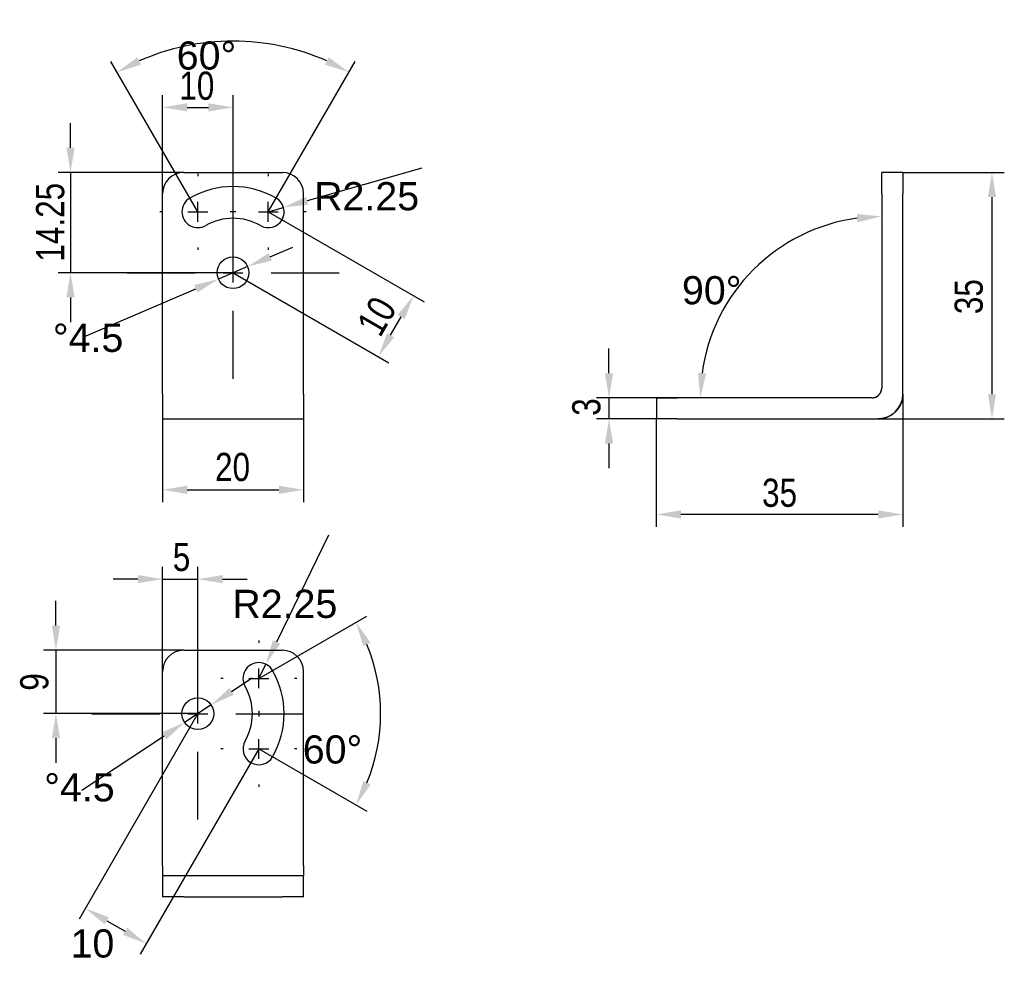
# Model space of a CAD drawing. Extents: x 22 to 161, y 17 to 151.
import ezdxf

# ---------------------------------------------------------------- set-up
doc = ezdxf.new("R2010")
doc.units = 0
doc.linetypes.add('AM_ISO08W050', pattern=[18, 12, -1.5, 3, -1.5])
doc.layers.get('DEFPOINTS').update_dxf_attribs({"linetype": 'CONTINUOUS'})
for name, color, linetype in [('025', 1, 'CONTINUOUS'), ('AM_5', 3, 'CONTINUOUS'), ('AM_7', 4, 'AM_ISO08W050'), ('AM_REFDIM', 6, 'CONTINUOUS'), ('AM_VIS', 3, 'CONTINUOUS')]:
    doc.layers.add(name, color=color, linetype=linetype)
doc.styles.add('ARIAL', font='txt', dxfattribs={"width": 0.8})
doc.dimstyles.get("Standard").update_dxf_attribs({"dimtxt": 2.5, "dimasz": 2.5, "dimexe": 1.25, "dimexo": 0.625, "dimtad": 1, "dimcen": 2.5, "dimazin": 3, "dimtfac": 1, "dimtmove": 0, "dimatfit": 3})

# ---------------------------------------------------------------- blocks, each defined once
blk = doc.blocks.new('*D48')
at = {"layer": 'AM_REFDIM', "color": 1}
for p, q in [((55.65, 57.77), (70.96, 66.61)), ((55.65, 47.77), (70.96, 38.93))]:
    blk.add_line(p, q, dxfattribs=at)
blk.add_arc((46.99, 52.77), 25.94, 337.7377, 22.2623, dxfattribs=at)
for points in [[(70.47, 62.34), (71.51, 62.85), (69.45, 65.74)], [(71.51, 42.69), (70.47, 43.2), (69.45, 39.8)]]:
    blk.add_solid(points, dxfattribs=at)
at = {"layer": 'DEFPOINTS', "color": 0}
for p in [(55.65, 57.77), (46.99, 52.77), (46.99, 52.77), (55.65, 47.77), (72.53, 48.26)]:
    blk.add_point(p, dxfattribs=at)
at = {"layer": 'AM_REFDIM', "color": 2, "style": 'ARIAL'}
blk.add_text('60%%d', height=4, dxfattribs=at).set_placement((61.88, 45.69))
blk = doc.blocks.new('*U105')
at = {"layer": 'AM_REFDIM', "color": 2, "style": 'ARIAL', "width": 0.8}
blk.add_text('3', height=4, rotation=90, dxfattribs=at).set_placement((104.13, 95.07))
blk = doc.blocks.new('*D49')
at = {"layer": 'AM_REFDIM', "color": 1}
for p, q in [((105.35, 101.12), (105.35, 104.62)), ((115.07, 97.62), (103.6, 97.62)), ((105.35, 97.62), (105.35, 94.62)), ((115.07, 94.62), (103.6, 94.62)), ((105.35, 91.12), (105.35, 87.62))]:
    blk.add_line(p, q, dxfattribs=at)
for points in [[(104.77, 101.12), (105.94, 101.12), (105.35, 97.62)], [(104.77, 91.12), (105.94, 91.12), (105.35, 94.62)]]:
    blk.add_solid(points, dxfattribs=at)
at = {"layer": 'DEFPOINTS', "color": 0}
for p in [(115.07, 97.62), (105.35, 94.62), (115.07, 94.62)]:
    blk.add_point(p, dxfattribs=at)
at = {"layer": '025'}
blk.add_blockref('*U105', (0, 0), dxfattribs=at)
blk = doc.blocks.new('*D50')
at = {"layer": 'AM_REFDIM', "color": 1}
blk.add_arc((144.07, 97.62), 25.75, 97.7925, 172.2075, dxfattribs=at)
for points in [[(140.54, 123.72), (140.62, 122.56), (144.07, 123.38)], [(119.14, 101.07), (117.98, 101.15), (118.32, 97.62)]]:
    blk.add_solid(points, dxfattribs=at)
at = {"layer": 'DEFPOINTS', "color": 0}
for p in [(144.07, 126.62), (131.2, 119.93), (144.07, 99.04), (115.07, 97.62), (142.66, 97.62)]:
    blk.add_point(p, dxfattribs=at)
at = {"layer": 'AM_REFDIM', "color": 2, "style": 'ARIAL'}
blk.add_text('90%%d', height=4, dxfattribs=at).set_placement((115.71, 110.9))
blk = doc.blocks.new('*U106')
at = {"layer": 'AM_REFDIM', "color": 2, "style": 'ARIAL', "width": 0.8}
blk.add_text('35', height=4, dxfattribs=at).set_placement((127.08, 82.14))
blk = doc.blocks.new('*D51')
at = {"layer": 'AM_REFDIM', "color": 1}
for p, q in [((147.07, 98.16), (147.07, 79.31)), ((112.07, 94.62), (112.07, 79.31)), ((143.57, 81.06), (115.57, 81.06))]:
    blk.add_line(p, q, dxfattribs=at)
for points in [[(115.57, 81.64), (115.57, 80.47), (112.07, 81.06)], [(143.57, 81.64), (143.57, 80.47), (147.07, 81.06)]]:
    blk.add_solid(points, dxfattribs=at)
at = {"layer": 'DEFPOINTS', "color": 0}
for p in [(147.07, 98.16), (112.07, 94.62), (112.07, 81.06)]:
    blk.add_point(p, dxfattribs=at)
at = {"layer": '025'}
blk.add_blockref('*U106', (0, 0), dxfattribs=at)
blk = doc.blocks.new('*U107')
at = {"layer": 'AM_REFDIM', "color": 2, "style": 'ARIAL', "width": 0.8}
blk.add_text('35', height=4, rotation=90, dxfattribs=at).set_placement((158.41, 109.5))
blk = doc.blocks.new('*D52')
at = {"layer": 'AM_REFDIM', "color": 1}
for p, q in [((147.07, 129.62), (161.47, 129.62)), ((159.72, 126.12), (159.72, 98.12)), ((143.54, 94.62), (161.47, 94.62))]:
    blk.add_line(p, q, dxfattribs=at)
for points in [[(159.14, 126.12), (160.3, 126.12), (159.72, 129.62)], [(159.14, 98.12), (160.3, 98.12), (159.72, 94.62)]]:
    blk.add_solid(points, dxfattribs=at)
at = {"layer": 'DEFPOINTS', "color": 0}
for p in [(147.07, 129.62), (143.54, 94.62), (159.72, 94.62)]:
    blk.add_point(p, dxfattribs=at)
at = {"layer": '025'}
blk.add_blockref('*U107', (0, 0), dxfattribs=at)
blk = doc.blocks.new('*D53')
at = {"layer": 'AM_REFDIM', "color": 1}
for p, q in [((57.27, 117.64), (60.49, 119.02)), ((54.06, 116.26), (49.92, 114.48)), ((30.82, 106.29), (46.7, 113.11))]:
    blk.add_line(p, q, dxfattribs=at)
for points in [[(57.04, 118.17), (57.5, 117.1), (54.06, 116.26)], [(46.47, 113.64), (46.93, 112.57), (49.92, 114.48)]]:
    blk.add_solid(points, dxfattribs=at)
at = {"layer": 'DEFPOINTS', "color": 0}
for p in [(54.06, 116.26), (49.92, 114.48)]:
    blk.add_point(p, dxfattribs=at)
at = {"layer": 'AM_REFDIM', "color": 2, "style": 'ARIAL'}
blk.add_text('%%d4.5', height=4, dxfattribs=at).set_placement((26.41, 104.14))
blk = doc.blocks.new('*D54')
at = {"layer": 'AM_REFDIM', "color": 1}
for p, q in [((78.77, 130.24), (62.52, 125.61)), ((56.99, 124.03), (59.15, 124.65))]:
    blk.add_line(p, q, dxfattribs=at)
blk.add_solid([(62.36, 126.17), (62.68, 125.05), (59.15, 124.65)], dxfattribs=at)
at = {"layer": 'DEFPOINTS', "color": 0}
for p in [(59.15, 124.65), (56.99, 124.03)]:
    blk.add_point(p, dxfattribs=at)
at = {"layer": 'AM_REFDIM', "color": 2, "style": 'ARIAL'}
blk.add_text('R2.25', height=4, dxfattribs=at).set_placement((63.49, 124.25))
blk = doc.blocks.new('*U108')
at = {"layer": 'AM_REFDIM', "color": 2, "style": 'ARIAL', "width": 0.8}
blk.add_text('10', height=4, dxfattribs=at).set_placement((44.36, 139.94))
blk = doc.blocks.new('*D55')
at = {"layer": 'AM_REFDIM', "color": 1}
for p, q in [((41.99, 126.62), (41.99, 140.61)), ((51.99, 115.37), (51.99, 140.61)), ((45.49, 138.86), (48.49, 138.86))]:
    blk.add_line(p, q, dxfattribs=at)
for points in [[(45.49, 139.45), (45.49, 138.28), (41.99, 138.86)], [(48.49, 139.45), (48.49, 138.28), (51.99, 138.86)]]:
    blk.add_solid(points, dxfattribs=at)
at = {"layer": 'DEFPOINTS', "color": 0}
for p in [(51.99, 138.86), (41.99, 126.62), (51.99, 115.37)]:
    blk.add_point(p, dxfattribs=at)
at = {"layer": '025'}
blk.add_blockref('*U108', (0, 0), dxfattribs=at)
blk = doc.blocks.new('*U109')
at = {"layer": 'AM_REFDIM', "color": 2, "style": 'ARIAL', "width": 0.8}
blk.add_text('10', height=4, rotation=60, dxfattribs=at).set_placement((72.86, 106.06))
blk = doc.blocks.new('*D56')
at = {"layer": 'AM_REFDIM', "color": 1}
for p, q in [((56.99, 124.03), (79.12, 111.25)), ((51.99, 115.37), (74.12, 102.59)), ((74.36, 106.5), (75.86, 109.1))]:
    blk.add_line(p, q, dxfattribs=at)
for points in [[(75.35, 109.39), (76.36, 108.8), (77.61, 112.13)], [(73.85, 106.79), (74.86, 106.21), (72.61, 103.47)]]:
    blk.add_solid(points, dxfattribs=at)
at = {"layer": 'DEFPOINTS', "color": 0}
for p in [(56.99, 124.03), (51.99, 115.37), (77.61, 112.13)]:
    blk.add_point(p, dxfattribs=at)
at = {"layer": '025'}
blk.add_blockref('*U109', (0, 0), dxfattribs=at)
blk = doc.blocks.new('*U110')
at = {"layer": 'AM_REFDIM', "color": 2, "style": 'ARIAL', "width": 0.8}
blk.add_text('20', height=4, dxfattribs=at).set_placement((49.43, 85.8))
blk = doc.blocks.new('*D57')
at = {"layer": 'AM_REFDIM', "color": 1}
for p, q in [((41.99, 98.16), (41.99, 82.81)), ((61.99, 98.16), (61.99, 82.81)), ((45.49, 84.56), (58.49, 84.56))]:
    blk.add_line(p, q, dxfattribs=at)
for points in [[(45.49, 85.14), (45.49, 83.97), (41.99, 84.56)], [(58.49, 85.14), (58.49, 83.97), (61.99, 84.56)]]:
    blk.add_solid(points, dxfattribs=at)
at = {"layer": 'DEFPOINTS', "color": 0}
for p in [(41.99, 98.16), (61.99, 98.16), (61.99, 84.56)]:
    blk.add_point(p, dxfattribs=at)
at = {"layer": '025'}
blk.add_blockref('*U110', (0, 0), dxfattribs=at)
blk = doc.blocks.new('*U111')
at = {"layer": 'AM_REFDIM', "color": 2, "style": 'ARIAL', "width": 0.8}
blk.add_text('14.25', height=4, rotation=90, dxfattribs=at).set_placement((28.02, 116.96))
blk = doc.blocks.new('*D58')
at = {"layer": 'AM_REFDIM', "color": 1}
for p, q in [((28.91, 133.12), (28.91, 136.62)), ((44.99, 129.62), (27.16, 129.62)), ((28.91, 129.62), (28.91, 115.37)), ((51.99, 115.37), (27.16, 115.37)), ((28.91, 111.87), (28.91, 108.37))]:
    blk.add_line(p, q, dxfattribs=at)
for points in [[(28.33, 133.12), (29.5, 133.12), (28.91, 129.62)], [(28.33, 111.87), (29.5, 111.87), (28.91, 115.37)]]:
    blk.add_solid(points, dxfattribs=at)
at = {"layer": 'DEFPOINTS', "color": 0}
for p in [(44.99, 129.62), (28.91, 115.37), (51.99, 115.37)]:
    blk.add_point(p, dxfattribs=at)
at = {"layer": '025'}
blk.add_blockref('*U111', (0, 0), dxfattribs=at)
blk = doc.blocks.new('*D59')
at = {"layer": 'AM_REFDIM', "color": 1}
for p, q in [((65.54, 78.14), (58.16, 62.94)), ((55.65, 57.77), (56.63, 59.79))]:
    blk.add_line(p, q, dxfattribs=at)
blk.add_solid([(57.64, 63.2), (58.68, 62.69), (56.63, 59.79)], dxfattribs=at)
at = {"layer": 'DEFPOINTS', "color": 0}
for p in [(56.63, 59.79), (55.65, 57.77)]:
    blk.add_point(p, dxfattribs=at)
at = {"layer": 'AM_REFDIM', "color": 2, "style": 'ARIAL'}
blk.add_text('R2.25', height=4, dxfattribs=at).set_placement((51.88, 66.36))
blk = doc.blocks.new('*D60')
at = {"layer": 'AM_REFDIM', "color": 1}
for p, q in [((46.99, 52.77), (30.15, 23.6)), ((55.65, 47.77), (38.81, 18.6)), ((34.05, 23.37), (36.65, 21.87))]:
    blk.add_line(p, q, dxfattribs=at)
for points in [[(34.35, 23.87), (33.76, 22.86), (31.02, 25.12)], [(36.94, 22.37), (36.36, 21.36), (39.68, 20.12)]]:
    blk.add_solid(points, dxfattribs=at)
at = {"layer": 'DEFPOINTS', "color": 0}
for p in [(46.99, 52.77), (55.65, 47.77), (39.68, 20.12)]:
    blk.add_point(p, dxfattribs=at)
at = {"layer": 'AM_REFDIM', "color": 2, "style": 'ARIAL'}
blk.add_text('10', height=4, dxfattribs=at).set_placement((28.92, 18.14))
blk = doc.blocks.new('*D61')
at = {"layer": 'AM_REFDIM', "color": 1}
for p, q in [((51.79, 55.93), (54.71, 57.86)), ((48.87, 54.01), (45.11, 51.53)), ((30.51, 41.91), (42.19, 49.6))]:
    blk.add_line(p, q, dxfattribs=at)
for points in [[(51.47, 56.42), (52.11, 55.45), (48.87, 54.01)], [(41.86, 50.09), (42.51, 49.12), (45.11, 51.53)]]:
    blk.add_solid(points, dxfattribs=at)
at = {"layer": 'DEFPOINTS', "color": 0}
for p in [(48.87, 54.01), (45.11, 51.53)]:
    blk.add_point(p, dxfattribs=at)
at = {"layer": 'AM_REFDIM', "color": 2, "style": 'ARIAL'}
blk.add_text('%%d4.5', height=4, dxfattribs=at).set_placement((25.18, 40.31))
blk = doc.blocks.new('*U112')
at = {"layer": 'AM_REFDIM', "color": 2, "style": 'ARIAL', "width": 0.8}
blk.add_text('5', height=4, dxfattribs=at).set_placement((43.43, 73.02))
blk = doc.blocks.new('*D62')
at = {"layer": 'AM_REFDIM', "color": 1}
for p, q in [((41.99, 58.77), (41.99, 73.62)), ((46.99, 52.77), (46.99, 73.62)), ((38.49, 71.87), (34.99, 71.87)), ((41.99, 71.87), (46.99, 71.87)), ((50.49, 71.87), (53.99, 71.87))]:
    blk.add_line(p, q, dxfattribs=at)
for points in [[(38.49, 72.45), (38.49, 71.29), (41.99, 71.87)], [(50.49, 72.45), (50.49, 71.29), (46.99, 71.87)]]:
    blk.add_solid(points, dxfattribs=at)
at = {"layer": 'DEFPOINTS', "color": 0}
for p in [(46.99, 71.87), (41.99, 58.77), (46.99, 52.77)]:
    blk.add_point(p, dxfattribs=at)
at = {"layer": '025'}
blk.add_blockref('*U112', (0, 0), dxfattribs=at)
blk = doc.blocks.new('*U113')
at = {"layer": 'AM_REFDIM', "color": 2, "style": 'ARIAL', "width": 0.8}
blk.add_text('9', height=4, rotation=90, dxfattribs=at).set_placement((25.77, 56.03))
blk = doc.blocks.new('*D63')
at = {"layer": 'AM_REFDIM', "color": 1}
for p, q in [((26.85, 65.27), (26.85, 68.77)), ((44.99, 61.77), (25.1, 61.77)), ((26.85, 61.77), (26.85, 52.77)), ((46.99, 52.77), (25.1, 52.77)), ((26.85, 49.27), (26.85, 45.77))]:
    blk.add_line(p, q, dxfattribs=at)
for points in [[(26.26, 65.27), (27.43, 65.27), (26.85, 61.77)], [(26.26, 49.27), (27.43, 49.27), (26.85, 52.77)]]:
    blk.add_solid(points, dxfattribs=at)
at = {"layer": 'DEFPOINTS', "color": 0}
for p in [(44.99, 61.77), (26.85, 52.77), (46.99, 52.77)]:
    blk.add_point(p, dxfattribs=at)
at = {"layer": '025'}
blk.add_blockref('*U113', (0, 0), dxfattribs=at)
blk = doc.blocks.new('*D64')
at = {"layer": 'AM_5', "color": 1}
for p, q in [((46.99, 124.03), (34.66, 145.38)), ((56.99, 124.03), (69.31, 145.38))]:
    blk.add_line(p, q, dxfattribs=at)
blk.add_arc((51.99, 115.37), 32.9, 66.0981, 113.9019, dxfattribs=at)
for points in [[(38.92, 144.93), (38.39, 145.97), (35.54, 143.86)], [(65.58, 145.97), (65.05, 144.93), (68.44, 143.86)]]:
    blk.add_solid(points, dxfattribs=at)
at = {"layer": 'DEFPOINTS', "color": 0}
for p in [(57.7, 147.77), (46.99, 124.03), (56.99, 124.03), (51.99, 115.37), (51.99, 115.37)]:
    blk.add_point(p, dxfattribs=at)
at = {"layer": 'AM_5', "color": 2, "style": 'ARIAL'}
blk.add_text('60%%d', height=4, dxfattribs=at).set_placement((43.99, 144.23))
blk = doc.blocks.new('*D65')
at = {"layer": 'DEFPOINTS', "color": 0}
for p in [(54.25, 57.77), (57.05, 57.77), (79.44, 50.71), (54.25, 47.77), (57.05, 47.77)]:
    blk.add_point(p, dxfattribs=at)
blk = doc.blocks.new('*D66')
at = {"layer": 'DEFPOINTS', "color": 0}
for p in [(54.25, 57.77), (57.05, 57.77), (54.25, 47.77), (57.05, 47.77), (80.81, 47.77)]:
    blk.add_point(p, dxfattribs=at)

msp = doc.modelspace()

# ---------------------------------------------------------------- linework, layer by layer
at = {"layer": 'AM_7'}
for p, q in [((51.987, 120.772), (51.987, 130.422)), ((46.987, 129.432), (46.987, 129.082)), ((56.987, 129.432), (56.987, 129.082)), ((46.987, 122.632), (46.987, 125.432)), ((56.987, 122.632), (56.987, 125.432)), ((41.937, 124.032), (41.587, 124.032)), ((45.587, 124.032), (48.387, 124.032)), ((51.937, 124.032), (51.587, 124.032)), ((52.387, 124.032), (52.037, 124.032)), ((55.587, 124.032), (58.387, 124.032)), ((62.387, 124.032), (62.037, 124.032)), ((46.987, 118.982), (46.987, 118.632)), ((56.987, 118.982), (56.987, 118.632)), ((51.987, 113.972), (51.987, 116.772)), ((36.937, 115.372), (46.587, 115.372)), ((50.587, 115.372), (53.387, 115.372)), ((57.387, 115.372), (67.037, 115.372)), ((51.987, 100.322), (51.987, 109.972)), ((46.987, 58.169), (46.987, 67.819)), ((55.648, 63.169), (55.648, 62.819)), ((55.648, 56.369), (55.648, 59.169)), ((50.598, 57.769), (50.248, 57.769)), ((54.248, 57.769), (57.048, 57.769)), ((61.048, 57.769), (60.698, 57.769)), ((46.987, 51.369), (46.987, 54.169)), ((55.648, 53.169), (55.648, 52.819)), ((31.937, 52.769), (41.587, 52.769)), ((45.587, 52.769), (48.387, 52.769)), ((52.387, 52.769), (62.037, 52.769)), ((55.648, 52.719), (55.648, 52.369)), ((55.648, 46.369), (55.648, 49.169)), ((50.598, 47.769), (50.248, 47.769)), ((54.248, 47.769), (57.048, 47.769)), ((61.048, 47.769), (60.698, 47.769)), ((46.987, 37.719), (46.987, 47.369)), ((55.648, 42.719), (55.648, 42.369))]:
    msp.add_line(p, q, dxfattribs=at)
at = {"layer": 'AM_VIS'}
for p, q in [((44.987, 129.622), (58.987, 129.622)), ((147.075, 129.622), (144.075, 129.622)), ((144.075, 126.622), (144.075, 129.622)), ((147.075, 129.622), (147.075, 126.622)), ((41.987, 98.157), (41.987, 126.622)), ((61.987, 98.157), (61.987, 126.622)), ((144.075, 126.622), (144.075, 99.036)), ((147.075, 98.157), (147.075, 126.622)), ((41.987, 98.157), (41.987, 94.622)), ((61.987, 98.157), (61.987, 94.622)), ((112.075, 97.622), (112.075, 94.622)), ((112.075, 97.622), (115.075, 97.622)), ((142.66, 97.622), (115.075, 97.622)), ((41.987, 94.622), (61.987, 94.622)), ((115.075, 94.622), (112.075, 94.622)), ((115.075, 94.622), (143.539, 94.622)), ((44.987, 61.769), (58.987, 61.769)), ((41.987, 31.183), (41.987, 58.769)), ((61.987, 31.183), (61.987, 58.769)), ((41.987, 31.183), (41.987, 29.769)), ((61.987, 31.183), (61.987, 29.769)), ((41.987, 29.769), (41.987, 26.769)), ((41.987, 29.769), (44.987, 29.769)), ((44.987, 29.769), (58.987, 29.769)), ((58.987, 29.769), (61.987, 29.769)), ((61.987, 26.769), (61.987, 29.769)), ((44.987, 26.769), (41.987, 26.769)), ((44.987, 26.769), (58.987, 26.769)), ((61.987, 26.769), (58.987, 26.769))]:
    msp.add_line(p, q, dxfattribs=at)
for points in [[(142.66, 97.622, 0), (142.676, 97.622, 0), (142.692, 97.622, 0), (142.708, 97.623, 0), (142.724, 97.623, 0), (142.74, 97.624, 0), (142.756, 97.625, 0), (142.772, 97.626, 0), (142.789, 97.628, 0), (142.805, 97.629, 0), (142.821, 97.631, 0), (142.837, 97.633, 0), (142.854, 97.635, 0), (142.87, 97.638, 0), (142.887, 97.64, 0), (142.903, 97.643, 0), (142.92, 97.646, 0), (142.936, 97.649, 0), (142.953, 97.652, 0), (142.97, 97.656, 0), (142.986, 97.66, 0), (143.003, 97.664, 0), (143.019, 97.668, 0), (143.036, 97.673, 0), (143.053, 97.677, 0), (143.069, 97.682, 0), (143.086, 97.687, 0), (143.103, 97.693, 0), (143.119, 97.698, 0), (143.136, 97.704, 0), (143.152, 97.71, 0), (143.169, 97.716, 0), (143.185, 97.723, 0), (143.202, 97.73, 0), (143.218, 97.736, 0), (143.234, 97.743, 0), (143.251, 97.751, 0), (143.267, 97.758, 0), (143.283, 97.766, 0), (143.299, 97.774, 0), (143.315, 97.782, 0), (143.331, 97.791, 0), (143.347, 97.8, 0), (143.363, 97.808, 0), (143.378, 97.818, 0), (143.394, 97.827, 0), (143.409, 97.836, 0), (143.425, 97.846, 0), (143.44, 97.856, 0), (143.455, 97.866, 0), (143.47, 97.877, 0), (143.485, 97.887, 0), (143.5, 97.898, 0), (143.515, 97.909, 0), (143.529, 97.92, 0), (143.544, 97.932, 0), (143.558, 97.943, 0), (143.572, 97.955, 0), (143.586, 97.967, 0), (143.6, 97.979, 0), (143.614, 97.992, 0), (143.627, 98.004, 0), (143.641, 98.017, 0), (143.654, 98.03, 0), (143.667, 98.043, 0), (143.68, 98.056, 0), (143.693, 98.069, 0), (143.705, 98.083, 0), (143.717, 98.096, 0), (143.73, 98.11, 0), (143.741, 98.124, 0), (143.753, 98.138, 0), (143.765, 98.153, 0), (143.776, 98.167, 0), (143.787, 98.182, 0), (143.798, 98.196, 0), (143.809, 98.211, 0), (143.82, 98.226, 0), (143.83, 98.241, 0), (143.84, 98.257, 0), (143.85, 98.272, 0), (143.86, 98.287, 0), (143.87, 98.303, 0), (143.879, 98.318, 0), (143.888, 98.334, 0), (143.897, 98.35, 0), (143.906, 98.366, 0), (143.914, 98.382, 0), (143.922, 98.397, 0), (143.93, 98.414, 0), (143.938, 98.43, 0), (143.946, 98.446, 0), (143.953, 98.462, 0), (143.96, 98.479, 0), (143.967, 98.495, 0), (143.974, 98.511, 0), (143.98, 98.528, 0), (143.986, 98.544, 0), (143.992, 98.561, 0), (143.998, 98.577, 0), (144.004, 98.594, 0), (144.009, 98.611, 0), (144.014, 98.627, 0), (144.019, 98.644, 0), (144.024, 98.66, 0), (144.028, 98.677, 0), (144.033, 98.694, 0), (144.037, 98.71, 0), (144.04, 98.727, 0), (144.044, 98.743, 0), (144.047, 98.76, 0), (144.051, 98.777, 0), (144.054, 98.793, 0), (144.056, 98.81, 0), (144.059, 98.826, 0), (144.061, 98.843, 0), (144.064, 98.859, 0), (144.065, 98.875, 0), (144.067, 98.892, 0), (144.069, 98.908, 0), (144.07, 98.924, 0), (144.071, 98.94, 0), (144.072, 98.957, 0), (144.073, 98.972, 0), (144.074, 98.989, 0), (144.074, 99.004, 0), (144.075, 99.02, 0), (144.075, 99.036, 0)], [(147.075, 98.157, 0), (147.074, 98.118, 0), (147.074, 98.078, 0), (147.073, 98.038, 0), (147.071, 97.999, 0), (147.069, 97.958, 0), (147.067, 97.918, 0), (147.064, 97.878, 0), (147.06, 97.837, 0), (147.056, 97.796, 0), (147.052, 97.756, 0), (147.047, 97.715, 0), (147.041, 97.674, 0), (147.035, 97.633, 0), (147.029, 97.591, 0), (147.022, 97.55, 0), (147.015, 97.509, 0), (147.007, 97.468, 0), (146.998, 97.426, 0), (146.989, 97.385, 0), (146.98, 97.343, 0), (146.969, 97.302, 0), (146.959, 97.26, 0), (146.948, 97.218, 0), (146.936, 97.177, 0), (146.924, 97.135, 0), (146.911, 97.094, 0), (146.897, 97.052, 0), (146.884, 97.011, 0), (146.869, 96.969, 0), (146.854, 96.928, 0), (146.838, 96.887, 0), (146.822, 96.846, 0), (146.806, 96.805, 0), (146.788, 96.764, 0), (146.771, 96.723, 0), (146.752, 96.682, 0), (146.733, 96.642, 0), (146.714, 96.601, 0), (146.694, 96.561, 0), (146.673, 96.521, 0), (146.652, 96.481, 0), (146.63, 96.442, 0), (146.608, 96.402, 0), (146.585, 96.363, 0), (146.562, 96.324, 0), (146.538, 96.285, 0), (146.514, 96.247, 0), (146.489, 96.208, 0), (146.464, 96.17, 0), (146.438, 96.133, 0), (146.411, 96.095, 0), (146.384, 96.058, 0), (146.357, 96.022, 0), (146.329, 95.985, 0), (146.3, 95.949, 0), (146.271, 95.913, 0), (146.242, 95.878, 0), (146.212, 95.843, 0), (146.181, 95.808, 0), (146.151, 95.774, 0), (146.119, 95.74, 0), (146.088, 95.707, 0), (146.055, 95.674, 0), (146.023, 95.641, 0), (145.99, 95.609, 0), (145.956, 95.577, 0), (145.922, 95.546, 0), (145.888, 95.515, 0), (145.854, 95.485, 0), (145.819, 95.455, 0), (145.783, 95.425, 0), (145.747, 95.396, 0), (145.711, 95.368, 0), (145.675, 95.34, 0), (145.638, 95.312, 0), (145.601, 95.285, 0), (145.564, 95.259, 0), (145.526, 95.233, 0), (145.488, 95.208, 0), (145.45, 95.183, 0), (145.411, 95.158, 0), (145.373, 95.134, 0), (145.334, 95.111, 0), (145.294, 95.088, 0), (145.255, 95.066, 0), (145.215, 95.044, 0), (145.175, 95.023, 0), (145.135, 95.003, 0), (145.095, 94.983, 0), (145.055, 94.963, 0), (145.014, 94.944, 0), (144.974, 94.926, 0), (144.933, 94.908, 0), (144.892, 94.891, 0), (144.851, 94.874, 0), (144.81, 94.858, 0), (144.768, 94.842, 0), (144.727, 94.827, 0), (144.686, 94.813, 0), (144.644, 94.799, 0), (144.603, 94.786, 0), (144.561, 94.773, 0), (144.52, 94.761, 0), (144.478, 94.749, 0), (144.437, 94.738, 0), (144.395, 94.727, 0), (144.353, 94.717, 0), (144.312, 94.707, 0), (144.27, 94.698, 0), (144.229, 94.69, 0), (144.188, 94.682, 0), (144.146, 94.674, 0), (144.105, 94.667, 0), (144.064, 94.661, 0), (144.023, 94.655, 0), (143.982, 94.65, 0), (143.941, 94.645, 0), (143.9, 94.64, 0), (143.859, 94.636, 0), (143.819, 94.633, 0), (143.778, 94.63, 0), (143.738, 94.627, 0), (143.698, 94.625, 0), (143.658, 94.624, 0), (143.618, 94.623, 0), (143.579, 94.622, 0), (143.539, 94.622, 0)]]:
    msp.add_polyline3d(points, dxfattribs=at)
for centre in [(51.987, 115.372), (46.987, 52.769)]:
    msp.add_circle(centre, 2.25, dxfattribs=at)
for centre, radius, start, end in [((44.987, 126.622), 3, 90, 180), ((58.987, 126.622), 3, 0, 90), ((51.987, 115.372), 12.25, 60, 120), ((46.987, 124.032), 2.25, 120, 300), ((56.987, 124.032), 2.25, 240, 60), ((51.987, 115.372), 7.75, 60, 120), ((142.66, 99.036), 1.414, 270, 360), ((143.539, 98.157), 3.536, 270, 360), ((44.987, 58.769), 3, 90, 180), ((58.987, 58.769), 3, 0, 90), ((55.648, 57.769), 2.25, 30, 210), ((46.987, 52.769), 12.25, 330, 30), ((46.987, 52.769), 7.75, 330, 30), ((55.648, 47.769), 2.25, 150, 330)]:
    msp.add_arc(centre, radius, start, end, dxfattribs=at)

# ---------------------------------------------------------------- dimensions: what is measured, and where the dimension line sits
at = {"layer": 'AM_5'}
dim = msp.add_angular_dim_2l(base=(57.7, 147.772), line1=((46.987, 124.032), (51.987, 115.372)), line2=((51.987, 115.372), (56.987, 124.032)), dimstyle='Standard', override={"dimdec": 0}, dxfattribs=at)
dim.commit()
dim.dimension.update_dxf_attribs({"geometry": '*D64', "text_midpoint": (51.987, 151.314)})
at = {"layer": 'AM_REFDIM'}
for base, p1, p2, picture, middle in [((51.987, 138.864), (41.987, 126.622), (51.987, 115.372), '*D55', (46.987, 141.906)), ((112.075, 81.056), (147.075, 98.157), (112.075, 94.622), '*D51', (129.575, 84.1))]:
    dim = msp.add_linear_dim(base=base, p1=p1, p2=p2, dimstyle='Standard', dxfattribs=at)
    dim.commit()
    dim.dimension.update_dxf_attribs({"geometry": picture, "text_midpoint": middle})
for base, p1, p2, picture, middle in [((28.912, 115.372), (44.987, 129.622), (51.987, 115.372), '*D58', (26.054, 122.705)), ((159.718, 94.622), (147.075, 129.622), (143.539, 94.622), '*D52', (156.441, 111.993)), ((105.355, 94.622), (115.075, 97.622), (115.075, 94.622), '*D49', (102.161, 96.301))]:
    dim = msp.add_linear_dim(base=base, p1=p1, p2=p2, angle=90, dimstyle='Standard', dxfattribs=at)
    dim.commit()
    dim.dimension.update_dxf_attribs({"geometry": picture, "text_midpoint": middle, "dimtype": 128})
for center, mpoint, picture, middle in [((56.987, 124.032), (59.151, 124.649), '*D54', (71.492, 131.33)), ((55.648, 57.769), (56.631, 59.793), '*D59', (59.88, 73.444))]:
    dim = msp.add_radius_dim(center=center, mpoint=mpoint, dimstyle='Standard', override={"dimtmove": 0}, dxfattribs=at)
    dim.commit()
    dim.dimension.update_dxf_attribs({"geometry": picture, "text_midpoint": middle})
for base, line1, line2, picture, middle in [((131.198, 119.926), ((144.075, 126.622), (144.075, 99.036)), ((142.66, 97.622), (115.075, 97.622)), '*D50', (123.712, 117.984)), ((72.53, 48.265), ((55.648, 47.769), (46.987, 52.769)), ((46.987, 52.769), (55.648, 57.769)), '*D48', (69.881, 52.769)), ((79.435954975, 50.712454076), ((54.247581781, 57.76863885), (57.047581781, 57.76863885)), ((54.247581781, 47.76863885), (57.047581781, 47.76863885)), '*D65', (79.435954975, 50.712454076)), ((80.808610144, 47.76863885), ((54.247581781, 57.76863885), (57.047581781, 57.76863885)), ((54.247581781, 47.76863885), (57.047581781, 47.76863885)), '*D66', (80.808610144, 47.76863885))]:
    dim = msp.add_angular_dim_2l(base=base, line1=line1, line2=line2, dimstyle='Standard', override={"dimdec": 0}, dxfattribs=at)
    dim.commit()
    dim.dimension.update_dxf_attribs({"geometry": picture, "text_midpoint": middle})
dim = msp.add_aligned_dim(p1=(51.987, 115.372), p2=(56.987, 124.032), distance=-23.809, dimstyle='Standard', dxfattribs=at)
dim.commit()
dim.dimension.update_dxf_attribs({"geometry": '*D56', "text_midpoint": (72.472, 109.319)})
dim = msp.add_diameter_dim_2p(p1=(54.055, 116.259), p2=(49.92, 114.485), dimstyle='Standard', override={"dimpost": 'ø<>', "dimtmove": 0}, dxfattribs=at)
dim.commit()
dim.dimension.update_dxf_attribs({"geometry": '*D53', "text_midpoint": (35.638, 108.359), "dimtype": 131})
for base, p1, p2, picture, middle in [((61.987, 84.556), (41.987, 98.157), (61.987, 98.157), '*D57', (51.875, 87.763)), ((46.987, 71.869), (41.987, 58.769), (46.987, 52.769), '*D62', (44.673, 74.987))]:
    dim = msp.add_linear_dim(base=base, p1=p1, p2=p2, dimstyle='Standard', dxfattribs=at)
    dim.commit()
    dim.dimension.update_dxf_attribs({"geometry": picture, "text_midpoint": middle, "dimtype": 128})
dim = msp.add_linear_dim(base=(26.847, 52.769), p1=(44.987, 61.769), p2=(46.987, 52.769), angle=90, dimstyle='Standard', dxfattribs=at)
dim.commit()
dim.dimension.update_dxf_attribs({"geometry": '*D63', "text_midpoint": (23.805, 57.269)})
dim = msp.add_diameter_dim_2p(p1=(48.866, 54.007), p2=(45.109, 51.531), dimstyle='Standard', override={"dimpost": 'ø<>', "dimtmove": 0}, dxfattribs=at)
dim.commit()
dim.dimension.update_dxf_attribs({"geometry": '*D61', "text_midpoint": (33.176, 47.39)})
dim = msp.add_linear_dim(base=(39.683, 20.118), p1=(46.987, 52.769), p2=(55.648, 47.769), angle=330, dimstyle='Standard', override={"dimtmove": 0}, dxfattribs=at)
dim.commit()
dim.dimension.update_dxf_attribs({"geometry": '*D60', "text_midpoint": (35.404, 22.589), "dimtype": 129})

doc.saveas('drawing.dxf')
